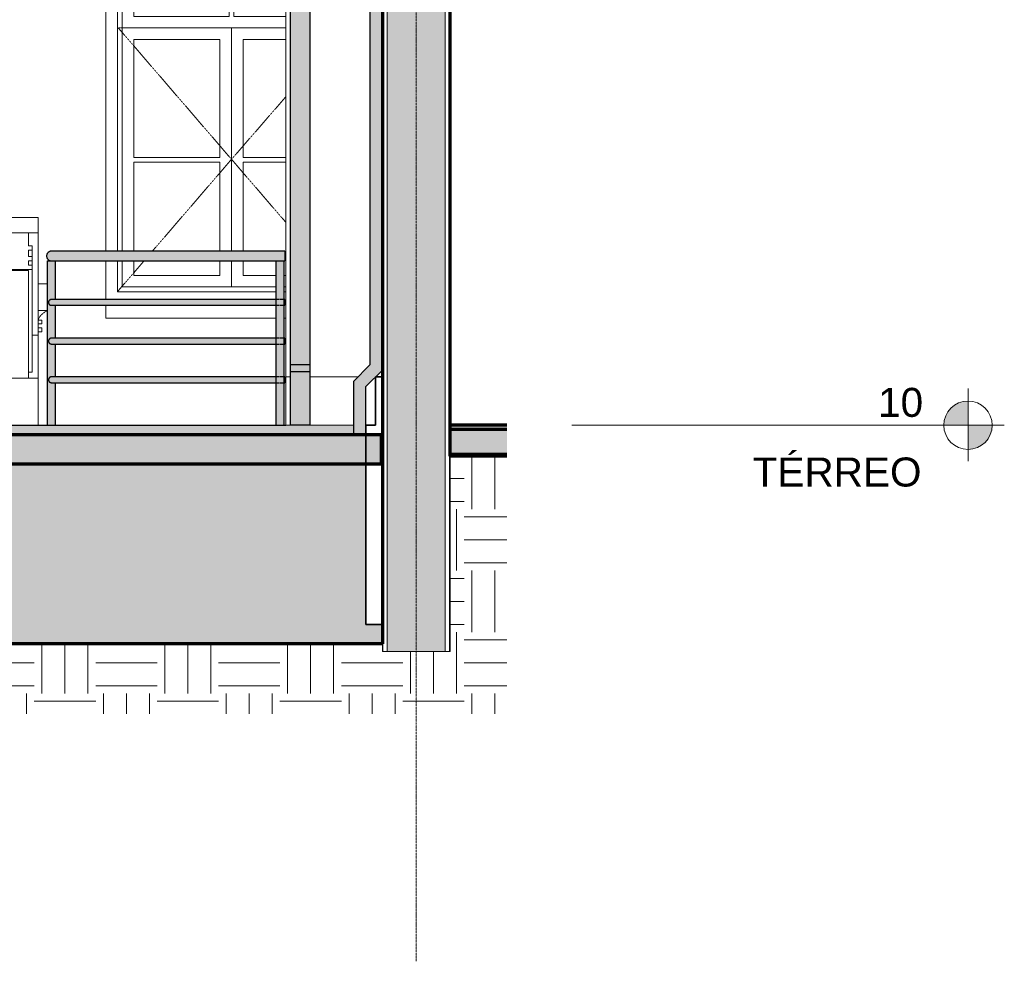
# Model space of a CAD drawing. Header units: millimetres. Extents: x -4967 to 47670, y -1932 to 8822.
# Tile 5 of 14: x 10078 to 15168, y -1742 to 3127. Entities that reach past the tile are written whole.
import ezdxf

# ---------------------------------------------------------------- set-up
doc = ezdxf.new("R2010")
doc.units = ezdxf.units.MM
doc.linetypes.add('_Tracejado pequeno', pattern=[2.25, 1.5, -0.75])
doc.linetypes.add('_Traço - ponto', pattern=[16, 12, -2, 0, -2])
for name, color, linetype, lineweight in [('A-FLOR', 192, 'Continuous', 25), ('A-FLOR-HRAL', 11, 'Continuous', 25), ('A-FLOR-LEVL', 51, 'Continuous', 9), ('A-FLOR-PATT', 8, 'Continuous', 25), ('A-GENM', 13, 'Continuous', 18), ('A-GLAZ', 151, 'Continuous', 18), ('A-GLAZ-HDLN', 1, '_Tracejado pequeno', 18), ('A-WALL', 113, 'Continuous', 18), ('A-WALL-PATT', 111, 'Continuous', 70), ('S-GRID', 1, 'Continuous', 9)]:
    doc.layers.add(name, color=color, linetype=linetype, lineweight=lineweight)
doc.styles.add('Arial', font='arial.ttf', dxfattribs={"height": 150})
pattern_1 = [(0, (6343.34, 0), (317.5, 317.5), [317.5, -317.5]), (0, (6343.34, 119.06), (317.5, 317.5), [317.5, -317.5]), (0, (6343.34, 238.12), (317.5, 317.5), [317.5, -317.5]), (90, (6383.02, 277.8), (-317.5, 317.5), [317.5, -317.5]), (90, (6502.1, 277.8), (-317.5, 317.5), [317.5, -317.5]), (90, (6621.15, 277.8), (-317.5, 317.5), [317.5, -317.5])]

# ---------------------------------------------------------------- blocks, each defined once
blk = doc.blocks.new('Railing - 4 cm-V2-ELEVAÇÃO 5 - MANTER _ CONSTRUIR')
at = {"layer": 'A-FLOR-HRAL'}
blk.add_hatch(color=9, dxfattribs=at).paths.add_polyline_path([(10242.3, 1030), (10262.3, 1030), (10262, 1250), (10238.4, 1250.5), (10233.6, 1252.9), (10231.7, 1254.4), (10228.7, 1259.1), (10227.8, 1261.1), (10227.3, 1265), (10228.7, 1270.9), (10229.7, 1273), (10232.3, 1276.1), (10234.8, 1278), (10238.8, 1279.5), (10243.8, 1280), (10262.3, 1280), (10262.3, 1450), (10238.4, 1450.5), (10234.8, 1452), (10230.5, 1456), (10228.7, 1459.1), (10227.8, 1461.1), (10227.3, 1465), (10228.7, 1470.9), (10230.6, 1474.1), (10232.3, 1476.1), (10235, 1478), (10240, 1479.7), (10245, 1480), (10262.3, 1480), (10262.3, 1650), (10238.4, 1650.5), (10234.8, 1652), (10231.4, 1654.9), (10228.7, 1659.1), (10227.7, 1662), (10227.3, 1665), (10228.7, 1670.9), (10229.3, 1672.5), (10232.3, 1676.1), (10236.3, 1678.6), (10238.4, 1679.5), (10246.1, 1680), (10262.3, 1680), (10262.3, 1880), (10222.3, 1880), (10222.3, 1030), (10237.3, 1030)], flags=0)
at = {"layer": 'A-FLOR-HRAL', "color": 5}
for p, q in [((10222.3, 1030), (10222.3, 1880)), ((10222.3, 1880), (10242.3, 1880)), ((10262.3, 1880), (10262.3, 1680)), ((10262.3, 1650), (10262.3, 1480)), ((10262.3, 1450), (10262.3, 1280)), ((10262.3, 1250), (10262.3, 1030))]:
    blk.add_line(p, q, dxfattribs=at)
blk = doc.blocks.new('Railing - 4 cm-V1-ELEVAÇÃO 5 - MANTER _ CONSTRUIR')
at = {"layer": 'A-FLOR-HRAL'}
for points in [[(6631, 1030), (6631, 1880), (6611, 1880), (6611.3, 1679.8), (6612.6, 1678.6), (6617.3, 1670.9), (6618.2, 1668.3), (6618.7, 1665), (6617.3, 1659.1), (6616.7, 1657.5), (6611, 1650), (6611, 1480), (6612.3, 1479), (6617.3, 1470.9), (6618.2, 1468.9), (6618.7, 1465), (6617.3, 1459.1), (6615.5, 1456), (6611, 1450), (6611, 1280), (6612.3, 1279), (6617.3, 1270.9), (6618.2, 1268.9), (6618.7, 1265), (6617.3, 1259.1), (6616.3, 1257.1), (6611, 1250), (6611, 1030), (6626, 1030)], [(6636, 1030), (6651, 1030), (6650.6, 1250.2), (6649.6, 1251), (6644.6, 1259.1), (6643.6, 1262.4), (6643.3, 1265), (6644.6, 1270.9), (6645.3, 1272.5), (6651, 1280), (6651, 1450), (6649.6, 1451), (6644.6, 1459.1), (6643.8, 1461.1), (6643.3, 1465), (6644.6, 1470.9), (6646.4, 1473.9), (6651, 1480), (6651, 1650), (6649.6, 1651), (6644.6, 1659.1), (6643.8, 1661.1), (6643.3, 1665), (6644.6, 1670.9), (6645.5, 1672.8), (6651, 1680), (6651, 1880), (6631, 1880), (6631, 1030)]]:
    blk.add_hatch(color=9, dxfattribs=at).paths.add_polyline_path(points, flags=0)
at = {"layer": 'A-FLOR-HRAL', "color": 5}
for p, q in [((6611, 1880), (6611, 1030)), ((6631, 1880), (6611, 1880)), ((6651, 1880), (6631, 1880)), ((6651, 1030), (6651, 1880))]:
    blk.add_line(p, q, dxfattribs=at)
blk = doc.blocks.new('Railing - Railing-2916387-ELEVAÇÃO 5 - MANTER _ CONSTRUIR')
at = {"layer": 'A-FLOR-HRAL'}
for points in [[(10217.3, 1905), (11448.9, 1905), (11448.9, 1930), (10242.3, 1930), (10235.9, 1929.1), (10229.8, 1926.7), (10224.6, 1922.7), (10220.7, 1917.5), (10218.2, 1911.5)], [(11428.9, 1880), (11448.9, 1880), (11448.9, 1905), (10217.3, 1905), (10218.2, 1898.5), (10220.7, 1892.5), (10224.6, 1887.3), (10229.8, 1883.3), (10235.9, 1880.9), (10242.3, 1880), (11428.8, 1880)]]:
    blk.add_hatch(color=9, dxfattribs=at).paths.add_polyline_path(points, flags=0)
h = blk.add_hatch(color=9, dxfattribs=at)
h.paths.add_polyline_path([(11436.3, 1665), (11448.9, 1665), (11448.9, 1680), (11442.9, 1679.5), (11438.3, 1672.5), (11436.8, 1668.9), (11436.3, 1665)], flags=0)
h.paths.add_polyline_path([(11411.6, 1665), (11411.1, 1669), (11409.5, 1672.6), (11403.9, 1680), (10238.4, 1679.5), (10234.8, 1678), (10231.7, 1675.6), (10229.3, 1672.5), (10227.8, 1668.9), (10227.3, 1665), (11365.8, 1665)], flags=0)
h = blk.add_hatch(color=9, dxfattribs=at)
h.paths.add_polyline_path([(10242.3, 1650), (11405, 1650.5), (11409.6, 1657.5), (11411.1, 1661.1), (11411.6, 1665), (10227.3, 1665), (10227.8, 1661.1), (10229.3, 1657.5), (10231.7, 1654.4), (10234.8, 1652), (10238.4, 1650.5)], flags=0)
h.paths.add_polyline_path([(11448.9, 1650), (11448.9, 1665), (11436.3, 1665), (11436.8, 1661.1), (11438.3, 1657.5), (11443.9, 1650)], flags=0)
h = blk.add_hatch(color=9, dxfattribs=at)
h.paths.add_polyline_path([(10227.3, 1465), (11411.6, 1465.1), (11411.1, 1469), (11409.5, 1472.6), (11403.9, 1480), (10238.4, 1479.5), (10234.8, 1478), (10231.7, 1475.6), (10229.3, 1472.5), (10227.8, 1468.9)], flags=0)
h.paths.add_polyline_path([(11448.9, 1465), (11448.9, 1480), (11442.9, 1479.5), (11438.3, 1472.5), (11436.8, 1468.9), (11436.3, 1465)], flags=0)
h = blk.add_hatch(color=9, dxfattribs=at)
h.paths.add_polyline_path([(10242.3, 1450), (11405, 1450.5), (11409.6, 1457.5), (11411.1, 1461.1), (11411.6, 1465), (10227.3, 1465), (10227.8, 1461.1), (10229.3, 1457.5), (10231.7, 1454.4), (10234.8, 1452), (10238.4, 1450.5)], flags=0)
h.paths.add_polyline_path([(11448.9, 1450), (11448.9, 1465), (11436.3, 1465), (11436.8, 1461.1), (11438.3, 1457.5), (11443.9, 1450)], flags=0)
h = blk.add_hatch(color=9, dxfattribs=at)
h.paths.add_polyline_path([(10227.3, 1265), (11411.6, 1265.1), (11411.1, 1269), (11409.5, 1272.6), (11403.9, 1280), (10238.4, 1279.5), (10234.8, 1278), (10231.7, 1275.6), (10229.3, 1272.5), (10227.8, 1268.9)], flags=0)
h.paths.add_polyline_path([(11448.9, 1265), (11448.9, 1280), (11442.9, 1279.5), (11438.3, 1272.5), (11436.8, 1268.9), (11436.3, 1265)], flags=0)
h = blk.add_hatch(color=9, dxfattribs=at)
h.paths.add_polyline_path([(10242.3, 1250), (11405, 1250.5), (11409.6, 1257.5), (11411.1, 1261.1), (11411.6, 1265), (10227.3, 1265), (10227.8, 1261.1), (10229.3, 1257.5), (10231.7, 1254.4), (10234.8, 1252), (10238.4, 1250.5)], flags=0)
h.paths.add_polyline_path([(11448.9, 1250), (11448.9, 1265), (11436.3, 1265), (11436.8, 1261.1), (11438.3, 1257.5), (11443.9, 1250)], flags=0)
at = {"layer": 'A-FLOR-HRAL', "color": 5}
for p, q in [((11448.9, 1930), (10242.3, 1930)), ((11448.9, 1930), (11448.9, 1905)), ((11448.9, 1905), (11448.9, 1880)), ((10242.3, 1880), (11448.9, 1880)), ((11422.1, 1680), (10242.3, 1680)), ((11448.9, 1680), (11425.7, 1680)), ((11448.9, 1680), (11448.9, 1665)), ((10242.3, 1650), (11422.1, 1650)), ((11425.7, 1650), (11448.9, 1650)), ((11448.9, 1665), (11448.9, 1650)), ((11422.1, 1480), (10242.3, 1480)), ((11448.9, 1480), (11425.7, 1480)), ((11448.9, 1480), (11448.9, 1465)), ((10242.3, 1450), (11422.1, 1450)), ((11425.7, 1450), (11448.9, 1450)), ((11448.9, 1465), (11448.9, 1450)), ((11422.1, 1280), (10242.3, 1280)), ((11448.9, 1280), (11425.7, 1280)), ((11448.9, 1280), (11448.9, 1265)), ((10242.3, 1250), (11422.1, 1250)), ((11425.7, 1250), (11448.9, 1250)), ((11448.9, 1265), (11448.9, 1250))]:
    blk.add_line(p, q, dxfattribs=at)
for points, knots in [([(10242.3, 1930), (10241.8, 1930), (10240.7, 1930), (10239.1, 1929.8), (10237.4, 1929.5), (10235.8, 1929.2), (10234.3, 1928.7), (10232.8, 1928.1), (10231.2, 1927.4), (10229.8, 1926.7), (10228.4, 1925.8), (10226.6, 1924.5), (10225, 1923.1), (10223.5, 1921.5), (10222.1, 1919.8), (10220.6, 1917.5), (10219.2, 1914.6), (10217.8, 1910.5), (10217.3, 1907.2), (10217.3, 1905)], [0.5, 0.5, 0.5, 0.5, 0.5208333, 0.5416667, 0.5625, 0.5833333, 0.6041667, 0.625, 0.6458333, 0.6666667, 0.6875, 0.7083333, 0.75, 0.7708333, 0.7916667, 0.8333333, 0.875, 0.9166667, 1, 1, 1, 1]), ([(10217.3, 1905), (10217.3, 1902.8), (10217.8, 1899.5), (10219.2, 1895.4), (10220.6, 1892.5), (10222.1, 1890.2), (10223.5, 1888.5), (10225, 1886.9), (10227.1, 1885.1), (10229.3, 1883.6), (10231.2, 1882.6), (10232.8, 1881.9), (10234.3, 1881.3), (10235.8, 1880.8), (10237.4, 1880.5), (10239.1, 1880.2), (10240.7, 1880), (10241.8, 1880), (10242.3, 1880)], [0, 0, 0, 0, 0.0833333, 0.125, 0.1666667, 0.2083333, 0.2291667, 0.25, 0.2916667, 0.3333333, 0.3541667, 0.375, 0.3958333, 0.4166667, 0.4375, 0.4583333, 0.4791667, 0.5, 0.5, 0.5, 0.5]), ([(10242.3, 1680), (10242, 1680), (10241.3, 1680), (10240.4, 1679.9), (10239.4, 1679.7), (10238.4, 1679.5), (10237.5, 1679.2), (10236.6, 1678.9), (10235.7, 1678.5), (10234.8, 1678), (10234, 1677.5), (10232.9, 1676.7), (10231.9, 1675.9), (10231, 1674.9), (10230.2, 1673.9), (10229.3, 1672.5), (10228.4, 1670.8), (10227.6, 1668.3), (10227.3, 1666.3), (10227.3, 1665)], [0.5, 0.5, 0.5, 0.5, 0.5208333, 0.5416667, 0.5625, 0.5833333, 0.6041667, 0.625, 0.6458333, 0.6666667, 0.6875, 0.7083333, 0.75, 0.7708333, 0.7916667, 0.8333333, 0.875, 0.9166667, 1, 1, 1, 1]), ([(10227.3, 1665), (10227.3, 1663.7), (10227.6, 1661.7), (10228.4, 1659.2), (10229.3, 1657.5), (10230.2, 1656.1), (10231, 1655.1), (10231.9, 1654.1), (10233.2, 1653.1), (10234.5, 1652.2), (10235.7, 1651.5), (10236.6, 1651.1), (10237.5, 1650.8), (10238.4, 1650.5), (10239.4, 1650.3), (10240.4, 1650.1), (10241.3, 1650), (10242, 1650), (10242.3, 1650)], [0, 0, 0, 0, 0.0833333, 0.125, 0.1666667, 0.2083333, 0.2291667, 0.25, 0.2916667, 0.3333333, 0.3541667, 0.375, 0.3958333, 0.4166667, 0.4375, 0.4583333, 0.4791667, 0.5, 0.5, 0.5, 0.5]), ([(10242.3, 1480), (10242, 1480), (10241.3, 1480), (10240.4, 1479.9), (10239.4, 1479.7), (10238.4, 1479.5), (10237.5, 1479.2), (10236.6, 1478.9), (10235.7, 1478.5), (10234.8, 1478), (10234, 1477.5), (10232.9, 1476.7), (10231.9, 1475.9), (10231, 1474.9), (10230.2, 1473.9), (10229.3, 1472.5), (10228.4, 1470.8), (10227.6, 1468.3), (10227.3, 1466.3), (10227.3, 1465)], [0.5, 0.5, 0.5, 0.5, 0.5208333, 0.5416667, 0.5625, 0.5833333, 0.6041667, 0.625, 0.6458333, 0.6666667, 0.6875, 0.7083333, 0.75, 0.7708333, 0.7916667, 0.8333333, 0.875, 0.9166667, 1, 1, 1, 1]), ([(10227.3, 1465), (10227.3, 1463.7), (10227.6, 1461.7), (10228.4, 1459.2), (10229.3, 1457.5), (10230.2, 1456.1), (10231, 1455.1), (10231.9, 1454.1), (10233.2, 1453.1), (10234.5, 1452.2), (10235.7, 1451.5), (10236.6, 1451.1), (10237.5, 1450.8), (10238.4, 1450.5), (10239.4, 1450.3), (10240.4, 1450.1), (10241.3, 1450), (10242, 1450), (10242.3, 1450)], [0, 0, 0, 0, 0.0833333, 0.125, 0.1666667, 0.2083333, 0.2291667, 0.25, 0.2916667, 0.3333333, 0.3541667, 0.375, 0.3958333, 0.4166667, 0.4375, 0.4583333, 0.4791667, 0.5, 0.5, 0.5, 0.5]), ([(10242.3, 1280), (10242, 1280), (10241.3, 1280), (10240.4, 1279.9), (10239.4, 1279.7), (10238.4, 1279.5), (10237.5, 1279.2), (10236.6, 1278.9), (10235.7, 1278.5), (10234.8, 1278), (10234, 1277.5), (10232.9, 1276.7), (10231.9, 1275.9), (10231, 1274.9), (10230.2, 1273.9), (10229.3, 1272.5), (10228.4, 1270.8), (10227.6, 1268.3), (10227.3, 1266.3), (10227.3, 1265)], [0.5, 0.5, 0.5, 0.5, 0.5208333, 0.5416667, 0.5625, 0.5833333, 0.6041667, 0.625, 0.6458333, 0.6666667, 0.6875, 0.7083333, 0.75, 0.7708333, 0.7916667, 0.8333333, 0.875, 0.9166667, 1, 1, 1, 1]), ([(10227.3, 1265), (10227.3, 1263.7), (10227.6, 1261.7), (10228.4, 1259.2), (10229.3, 1257.5), (10230.2, 1256.1), (10231, 1255.1), (10231.9, 1254.1), (10233.2, 1253.1), (10234.5, 1252.2), (10235.7, 1251.5), (10236.6, 1251.1), (10237.5, 1250.8), (10238.4, 1250.5), (10239.4, 1250.3), (10240.4, 1250.1), (10241.3, 1250), (10242, 1250), (10242.3, 1250)], [0, 0, 0, 0, 0.0833333, 0.125, 0.1666667, 0.2083333, 0.2291667, 0.25, 0.2916667, 0.3333333, 0.3541667, 0.375, 0.3958333, 0.4166667, 0.4375, 0.4583333, 0.4791667, 0.5, 0.5, 0.5, 0.5])]:
    blk.add_open_spline(points, degree=3, knots=knots, dxfattribs=at)
blk.add_blockref('Railing - 4 cm-V2-ELEVAÇÃO 5 - MANTER _ CONSTRUIR', (0, 0))
at = {"extrusion": (0, 0, -1), "zscale": -1}
blk.add_blockref('Railing - 4 cm-V1-ELEVAÇÃO 5 - MANTER _ CONSTRUIR', (-18054.9, 0), dxfattribs=at)
blk = doc.blocks.new('Generic Models 2 - Generic Models 2-3017803-ELEVAÇÃO 5 - MANTER _ CONSTRUIR')
at = {"layer": 'A-GENM'}
for p, q in [((7973.4, 2025.2), (7973.4, 2103.7)), ((7973.4, 2103.7), (8253.4, 2103.7)), ((8253.4, 2103.7), (8253.4, 2025.2)), ((9893.5, 2025.2), (9893.5, 2103.7)), ((9893.5, 2103.7), (10173.5, 2103.7)), ((10173.5, 2103.7), (10173.5, 2025.2)), ((7973.4, 1495.3), (7973.4, 2025.2)), ((7973.4, 2025.2), (8203.4, 2025.2)), ((8023.6, 2025.2), (8203.4, 2025.2)), ((8023.6, 2025.2), (8023.6, 1957.8)), ((8203.4, 2025.2), (8223.4, 2025.2)), ((8203.4, 1957.8), (8203.4, 2025.2)), ((8223.4, 2025.2), (8253.4, 2025.2)), ((8253.4, 2025.2), (8253.4, 1495.3)), ((9893.5, 1495.3), (9893.5, 2025.2)), ((9893.5, 2025.2), (9923.5, 2025.2)), ((9923.5, 2025.2), (9943.5, 2025.2)), ((9943.5, 2025.2), (10123.4, 2025.2)), ((9943.5, 2025.2), (10123.4, 2025.2)), ((9943.5, 2025.2), (9943.5, 1957.8)), ((10123.4, 2025.2), (10143.4, 2025.2)), ((10123.4, 1957.8), (10123.4, 2025.2)), ((10143.4, 2025.2), (10173.5, 2025.2)), ((10173.5, 2025.2), (10173.5, 1495.3)), ((8003.4, 1935.4), (8003.4, 1957.8)), ((8023.6, 1957.8), (8003.4, 1957.8)), ((8003.4, 1901.7), (8003.4, 1935.4)), ((8003.4, 1935.4), (8023.6, 1935.4)), ((8023.6, 1935.4), (8023.6, 1901.7)), ((8223.4, 1957.8), (8203.4, 1957.8)), ((8203.4, 1901.7), (8203.4, 1935.4)), ((8203.4, 1935.4), (8223.4, 1935.4)), ((8223.4, 1957.8), (8223.4, 1935.4)), ((8223.4, 1935.4), (8223.4, 1901.7)), ((9923.5, 1935.4), (9923.5, 1957.8)), ((9943.5, 1957.8), (9923.5, 1957.8)), ((9923.5, 1901.7), (9923.5, 1935.4)), ((9923.5, 1935.4), (9943.5, 1935.4)), ((9943.5, 1935.4), (9943.5, 1901.7)), ((10143.5, 1957.8), (10123.4, 1957.8)), ((10123.4, 1901.7), (10123.4, 1935.4)), ((10123.4, 1935.4), (10143.5, 1935.4)), ((10143.5, 1957.8), (10143.5, 1935.4)), ((10143.5, 1935.4), (10143.5, 1901.7)), ((8003.4, 1879.2), (8003.4, 1901.7)), ((8023.6, 1901.7), (8003.4, 1901.7)), ((8223.4, 1901.7), (8203.4, 1901.7)), ((8223.4, 1901.7), (8223.4, 1879.2)), ((9923.5, 1879.2), (9923.5, 1901.7)), ((9943.5, 1901.7), (9923.5, 1901.7)), ((10143.5, 1901.7), (10123.4, 1901.7)), ((10143.5, 1901.7), (10143.5, 1879.2)), ((8003.4, 1856.8), (8003.4, 1879.2)), ((8003.4, 1879.2), (8023.5, 1879.2)), ((8003.4, 1834.4), (8003.4, 1856.8)), ((8023.5, 1856.8), (8003.4, 1856.8)), ((8003.4, 1304.3), (8003.4, 1834.4)), ((8003.4, 1834.4), (8223.4, 1834.4)), ((8023.5, 1879.2), (8023.5, 1856.8)), ((8203.4, 1856.8), (8203.4, 1879.2)), ((8203.4, 1879.2), (8223.4, 1879.2)), ((8223.4, 1856.8), (8203.4, 1856.8)), ((8223.4, 1879.2), (8223.4, 1856.8)), ((8223.4, 1856.8), (8223.4, 1834.4)), ((8223.4, 1834.4), (8223.4, 1304.3)), ((9923.5, 1856.8), (9923.5, 1879.2)), ((9923.5, 1879.2), (9943.5, 1879.2)), ((9923.5, 1834.4), (9923.5, 1856.8)), ((9943.5, 1856.8), (9923.5, 1856.8)), ((9923.5, 1304.3), (9923.5, 1834.4)), ((9923.5, 1834.4), (10143.5, 1834.4)), ((9943.5, 1879.2), (9943.5, 1856.8)), ((10123.5, 1856.8), (10123.5, 1879.2)), ((10123.5, 1879.2), (10143.5, 1879.2)), ((10143.5, 1856.8), (10123.5, 1856.8)), ((10143.5, 1879.2), (10143.5, 1856.8)), ((10143.5, 1856.8), (10143.5, 1834.4)), ((10143.5, 1834.4), (10143.5, 1304.3)), ((8023.4, 1273.7), (8023.4, 1829.5)), ((8023.4, 1829.5), (8203.4, 1829.5)), ((8203.4, 1829.5), (8203.4, 1273.7)), ((9943.5, 1273.7), (9943.5, 1829.5)), ((9943.5, 1829.5), (10123.5, 1829.5)), ((10123.5, 1829.5), (10123.5, 1273.7)), ((9833.5, 1761.2), (9893.5, 1761.2)), ((9833.5, 1623.8), (9833.5, 1761.2)), ((10173.5, 1761.2), (10222.3, 1761.2)), ((7943.4, 1703.8), (7973.4, 1703.8)), ((8253.4, 1703.8), (8313.5, 1703.8)), ((8313.5, 1703.8), (8313.5, 1623.8)), ((7973.4, 1623.8), (7943.4, 1623.8)), ((8313.5, 1623.8), (8253.4, 1623.8)), ((9893.5, 1623.8), (9833.5, 1623.8)), ((10222.3, 1623.8), (10173.5, 1623.8)), ((7953.4, 1573.8), (7953.4, 1553.8)), ((7953.4, 1573.8), (7973.4, 1573.8)), ((7973.4, 1553.8), (7953.4, 1553.8)), ((7953.5, 1533.3), (7973.4, 1533.3)), ((7953.5, 1533.3), (7953.5, 1513.3)), ((8273.4, 1573.8), (8253.4, 1573.8)), ((8253.4, 1553.8), (8273.4, 1553.8)), ((8273.5, 1533.3), (8253.5, 1533.3)), ((8253.5, 1533.3), (8253.5, 1513.3)), ((8273.4, 1553.8), (8273.4, 1573.8)), ((8273.5, 1513.3), (8273.5, 1533.3)), ((9873.5, 1573.8), (9873.5, 1553.8)), ((9893.5, 1573.8), (9873.5, 1573.8)), ((9873.5, 1553.8), (9893.5, 1553.8)), ((9893.5, 1533.3), (9873.5, 1533.3)), ((9873.5, 1533.3), (9873.5, 1513.3)), ((9893.5, 1513.3), (9893.5, 1533.3)), ((10173.5, 1573.8), (10193.5, 1573.8)), ((10193.5, 1553.8), (10173.5, 1553.8)), ((10173.5, 1533.3), (10193.5, 1533.3)), ((10193.5, 1553.8), (10193.5, 1573.8)), ((10193.5, 1513.3), (10193.5, 1533.3)), ((7973.4, 1513.3), (7953.5, 1513.3)), ((7973.4, 1495.3), (7973.4, 1273.7)), ((7973.4, 1495.3), (8003.4, 1495.3)), ((8223.4, 1495.3), (8253.4, 1495.3)), ((8253.4, 1495.3), (8253.4, 1273.7)), ((8253.5, 1513.3), (8273.5, 1513.3)), ((9873.5, 1513.3), (9893.5, 1513.3)), ((9893.5, 1495.3), (9923.5, 1495.3)), ((9893.5, 1273.7), (9893.5, 1495.3)), ((10143.5, 1495.3), (10173.5, 1495.3)), ((10193.5, 1513.3), (10173.5, 1513.3)), ((10173.5, 1273.7), (10173.5, 1495.3)), ((7973.4, 1030), (7973.4, 1273.7)), ((8253.4, 1273.7), (7973.4, 1273.7)), ((8003.4, 1304.3), (8023.4, 1304.3)), ((8203.4, 1304.3), (8223.4, 1304.3)), ((8253.4, 1273.7), (8253.4, 1030)), ((9893.5, 1030), (9893.5, 1273.7)), ((10173.5, 1273.7), (9893.5, 1273.7)), ((9923.5, 1304.3), (9943.5, 1304.3)), ((10123.5, 1304.3), (10143.5, 1304.3)), ((10173.5, 1273.7), (10173.5, 1030))]:
    blk.add_line(p, q, dxfattribs=at)
for points, knots in [([(7973.5, 1573.9), (7971.6, 1579), (7966.8, 1588.8), (7957.5, 1600.7), (7949.5, 1607.7), (7945.1, 1610.9), (7944, 1611.6), (7943.7, 1611.8)], [0.0014183, 0.0014183, 0.0014183, 0.0014183, 0.2, 0.4, 0.55, 0.5875, 0.6, 0.6, 0.6, 0.6]), ([(8253.4, 1573.8), (8255.3, 1579), (8260.1, 1588.8), (8269.4, 1600.7), (8277.4, 1607.7), (8282.4, 1611.3), (8285.8, 1613.5), (8290.2, 1616.1), (8295.8, 1618.7), (8303.4, 1621.6), (8309.3, 1623.1), (8313.4, 1623.8)], [0, 0, 0, 0, 0.2, 0.4, 0.55, 0.5875, 0.625, 0.7, 0.775, 0.85, 1, 1, 1, 1]), ([(9833.5, 1623.8), (9839, 1622.9), (9849.4, 1620), (9861.6, 1613.6), (9870.4, 1607), (9878.4, 1599.6), (9886.9, 1588.8), (9891.6, 1579), (9893.5, 1573.8)], [0, 0, 0, 0, 0.2, 0.4, 0.5, 0.6, 0.8, 1, 1, 1, 1]), ([(10222.2, 1621), (10220.7, 1620.5), (10214.1, 1618.1), (10205.4, 1613.6), (10196.7, 1607), (10188.6, 1599.6), (10180.2, 1588.8), (10175.4, 1579), (10173.5, 1573.9)], [0.1419987, 0.1419987, 0.1419987, 0.1419987, 0.2, 0.4, 0.5, 0.6, 0.8, 0.9985817, 0.9985817, 0.9985817, 0.9985817])]:
    blk.add_open_spline(points, degree=3, knots=knots, dxfattribs=at)
blk = doc.blocks.new('Window_CV - Window_CV - 1 divisão-V3-ELEVAÇÃO 5 - MANTER _ CONSTRUIR')
at = {"layer": 'A-GLAZ'}
for p, q in [((11453.5, 3630), (10523.4, 3630)), ((10523.4, 3630), (10523.4, 1930)), ((10583.4, 1930), (10583.4, 3570)), ((10583.4, 3570), (11453.5, 3570)), ((10608.4, 3545), (10608.4, 1930)), ((10608.4, 3545), (11453.5, 3545)), ((10668.4, 3485), (10668.4, 3144)), ((11160.9, 3485), (10668.4, 3485)), ((11160.9, 3144), (11160.9, 3485)), ((11185.9, 3485), (11185.9, 3144)), ((11453.5, 3485), (11185.9, 3485)), ((11160.9, 3144), (10668.4, 3144)), ((11453.5, 3144), (11185.9, 3144)), ((10608.4, 3084), (11453.5, 3084)), ((11173.4, 3084), (10608.4, 3084)), ((11173.4, 3084), (11173.4, 1930)), ((11173.4, 1930), (11173.4, 3084)), ((11453.5, 3084), (11173.4, 3084)), ((10668.4, 2414.5), (10668.4, 3024)), ((10668.4, 3024), (11113.4, 3024)), ((11113.4, 3024), (11113.4, 2414.5)), ((11233.4, 2414.5), (11233.4, 3024)), ((11233.4, 3024), (11453.5, 3024)), ((11113.4, 2414.5), (10668.4, 2414.5)), ((11453.5, 2414.5), (11233.4, 2414.5)), ((10668.4, 2389.5), (10668.4, 1930)), ((10668.4, 2389.5), (11113.4, 2389.5)), ((11113.4, 1930), (11113.4, 2389.5)), ((11233.4, 2389.5), (11453.5, 2389.5)), ((11233.4, 2389.5), (11233.4, 1930)), ((10523.4, 1880), (10523.4, 1680)), ((10583.4, 1720), (10583.4, 1880)), ((10608.4, 1880), (10608.4, 1745)), ((10668.4, 1880), (10668.4, 1805)), ((11113.4, 1805), (11113.4, 1880)), ((11173.4, 1880), (11173.4, 1745)), ((11173.4, 1745), (11173.4, 1880)), ((11233.4, 1880), (11233.4, 1805)), ((10668.4, 1805), (11113.4, 1805)), ((11233.4, 1805), (11403.9, 1805)), ((11443.9, 1805), (11453.5, 1805)), ((10608.4, 1745), (11403.9, 1745)), ((11443.9, 1745), (11453.5, 1745)), ((11403.9, 1720), (10583.4, 1720)), ((11453.5, 1720), (11443.9, 1720)), ((10523.4, 1650), (10523.4, 1584)), ((10523.4, 1584), (11403.9, 1584)), ((11443.9, 1584), (11453.5, 1584))]:
    blk.add_line(p, q, dxfattribs=at)
at = {"layer": 'A-GLAZ-HDLN'}
for p, q in [((11453.5, 3084), (10588.5, 3084)), ((11173.4, 2405), (10588.5, 3084)), ((11453.5, 2727.4), (11173.4, 2405)), ((10764.2, 1930), (11173.4, 2405)), ((11173.4, 2405), (11453.5, 2079.8)), ((10583.4, 1720), (10721.2, 1880))]:
    blk.add_line(p, q, dxfattribs=at)
blk = doc.blocks.new('Generic Models 1 - Generic Models 24-4258923-ELEVAÇÃO 5 - MANTER _ CONSTRUIR')
at = {"layer": 'A-GENM', "lineweight": 25}
for points in [[(11868.5, 980), (11868.5, 1230), (11953.5, 1315), (11953.5, 3630), (11945.9, 3656.1), (11943.5, 3683), (11932.9, 3687.4), (11928.5, 3698), (11932.9, 3708.6), (11943.5, 3713), (11943.5, 3898.8), (11940.6, 3911.4), (11933.5, 3922.2), (11933.5, 3957.3), (11928.6, 3982.7), (11913.5, 4003.9), (11913.5, 4043.9), (11898.8, 4048.7), (11889.7, 4061.2), (11889.7, 4076.6), (11898.8, 4089.1), (11913.5, 4093.9), (11913.5, 4118.9), (11953.5, 4118.9), (11953.5, 4805.3), (11567.3, 5109.9), (11567.3, 5173.8), (11502.3, 5173.8), (11502.5, 5078.2), (11888.5, 4773.8), (11888.5, 1341.9), (11803.5, 1256.9), (11803.5, 980), (11858.3, 980)], [(11478.3, 1341.9), (11578.3, 1341.9), (11578.3, 5018.5), (11551.7, 5039.4), (11478.3, 5039.4), (11478.3, 1426.8)], [(11578.3, 1306.9), (11578.3, 1341.9), (11478.3, 1341.9), (11478.3, 1306.9)], [(11478.3, 1030), (11578.3, 1030), (11578.3, 1306.9), (11478.3, 1306.9), (11478.3, 1049.1)]]:
    blk.add_hatch(color=9, dxfattribs=at).paths.add_polyline_path(points, flags=0)
at = {"layer": 'A-GENM', "color": 5, "lineweight": 25}
for p, q in [((11478.3, 1341.9), (11478.3, 5039.4)), ((11578.3, 5018.5), (11578.3, 1341.9)), ((11888.5, 4773.8), (11888.5, 1341.9)), ((11478.3, 1306.9), (11478.3, 1341.9)), ((11578.3, 1341.9), (11478.3, 1341.9)), ((11578.3, 1341.9), (11578.3, 1306.9)), ((11888.5, 1341.9), (11803.5, 1256.9)), ((11478.3, 1030), (11478.3, 1306.9)), ((11578.3, 1306.9), (11478.3, 1306.9)), ((11578.3, 1306.9), (11578.3, 1030)), ((11868.5, 1230), (11953.5, 1315)), ((11803.5, 1256.9), (11803.5, 980)), ((11868.5, 1030), (11868.5, 1230)), ((11578.3, 1030), (11478.3, 1030))]:
    blk.add_line(p, q, dxfattribs=at)
blk = doc.blocks.new('Embasamento - Embasamento-4325691-ELEVAÇÃO 5 - MANTER _ CONSTRUIR')
at = {"layer": 'A-GENM'}
for p, q in [((11453.5, 1030), (11453.5, 1280)), ((11453.5, 1280), (11478.3, 1280)), ((11578.3, 1280), (11826.6, 1280)), ((11453.5, 1030), (11478.3, 1030)), ((11453.5, 1028.5), (11453.5, 1030)), ((11578.3, 1030), (11803.5, 1030))]:
    blk.add_line(p, q, dxfattribs=at)
at = {"layer": 'A-GENM', "lineweight": 35}
for p, q in [((11953.5, 1280), (11918.5, 1280)), ((11918.5, 1280), (11918.5, 1030)), ((11953.5, 0), (11953.5, 1280)), ((11918.5, 1030), (11868.5, 1030)), ((11868.5, 1030), (11868.5, 0)), ((11868.5, 0), (11953.5, 0))]:
    blk.add_line(p, q, dxfattribs=at)
blk = doc.blocks.new('Level - M_Level Head ABNT-2835562-ELEVAÇÃO 5 - MANTER _ CONSTRUIR')
at = {"layer": 'A-FLOR-LEVL'}
h = blk.add_hatch(color=256, dxfattribs=at)
edge = h.paths.add_edge_path(flags=0)
edge.add_line((14980.9, 1030), (14855.9, 1030))
edge.add_arc((14980.9, 1030), 125, 90, 180, ccw=False)
edge.add_line((14980.9, 1155), (14980.9, 1030))
h = blk.add_hatch(color=256, dxfattribs=at)
edge = h.paths.add_edge_path(flags=0)
edge.add_arc((14980.9, 1030), 125, -90, 0, ccw=False)
edge.add_line((14980.9, 905), (14980.9, 1030))
edge.add_line((14980.9, 1030), (15105.9, 1030))
for p, q in [((14980.9, 1219.5), (14980.9, 844)), ((14980.9, 1030), (14980.9, 1155)), ((14787.7, 1030), (15168.5, 1030)), ((14855.9, 1030), (14980.9, 1030)), ((15105.9, 1030), (14980.9, 1030)), ((14980.9, 1030), (14980.9, 905))]:
    blk.add_line(p, q, dxfattribs=at)
blk.add_circle((14980.9, 1030), 125, dxfattribs=at)
for start, end in [(90, 180), (270, 0)]:
    blk.add_arc((14980.9, 1030), 125, start, end, dxfattribs=at)

msp = doc.modelspace()

# ---------------------------------------------------------------- hatches: boundary and pattern name
at = {"layer": 'A-FLOR'}
h = msp.add_hatch(color=254, dxfattribs=at)
h.paths.add_polyline_path([(-2356.5, 830), (-2356.5, 930), (-2382.6, 930), (-2382.6, 830)], flags=0)
h.paths.add_polyline_path([(12303.5, 870), (12597.2, 870), (12597.2, 880), (12303.5, 880)], flags=0)
at = {"layer": 'A-FLOR-PATT'}
msp.add_hatch(color=9, dxfattribs=at).paths.add_polyline_path([(8164.2, 980), (11803.5, 980), (11803.5, 1028.5), (11453.5, 1028.5), (11453.5, 1030), (6243.5, 1030), (6243.5, 1016.4), (6178.5, 1016.4), (6178.5, 980), (7917.9, 980)], flags=0)
at = {"layer": 'A-FLOR-PATT', "lineweight": 18}
for points in [[(12597.2, 1010), (12597.2, 1030), (12303.5, 1030), (12303.5, 1010)], [(11948.4, 960), (11948.4, 980), (518.5, 980), (518.5, 960), (11858.3, 960)], [(12303.5, 880), (12597.2, 880), (12597.2, 1010), (12303.5, 1010)], [(7671.6, 830), (11948.4, 830), (11948.4, 960), (518.5, 960), (518.5, 830), (6686.5, 830)]]:
    msp.add_hatch(color=171, dxfattribs=at).paths.add_polyline_path(points, flags=0)
h = msp.add_hatch(dxfattribs=at)
h.set_pattern_fill('FP_1', color=256, style=0, pattern_type=2)
h.set_pattern_definition(pattern_1)
h.paths.add_polyline_path([(12191.3, -461.9), (12597.2, -461.9), (12597.2, 870), (12303.5, 870), (12303.5, -140), (11953.5, -140), (11953.5, -461.9), (12175.9, -461.9)], flags=0)
h = msp.add_hatch(dxfattribs=at)
h.set_pattern_fill('FP_1', color=256, style=0, pattern_type=2)
h.set_pattern_definition(pattern_1)
h.paths.add_polyline_path([(6686.5, -461.9), (11953.5, -461.9), (11953.5, -100), (658.5, -100), (658.5, -461.9), (4716.3, -461.9)], flags=0)
at = {"layer": 'A-WALL'}
msp.add_hatch(color=254, dxfattribs=at).paths.add_polyline_path([(11612.1, -100), (11953.5, -100), (11952.9, 0), (11868.5, 0), (11868.5, 830), (6178.5, 830), (6178.5, -100), (10627, -100)], flags=0)
at = {"layer": 'A-WALL-PATT'}
msp.add_hatch(color=256, dxfattribs=at).paths.add_polyline_path([(12278.5, -140), (12278.5, 5328.7), (11978.5, 5328.7), (11978.5, -140), (12104.6, -140)], flags=0)

# ---------------------------------------------------------------- linework, layer by layer
at = {"layer": 'A-FLOR', "color": 5}
msp.add_line((6243.5, 1030), (11453.5, 1030), dxfattribs=at)
at = {"layer": 'A-FLOR', "color": 7, "lineweight": 70}
for p, q in [((12597.2, 1030), (12303.5, 1030)), ((11948.4, 980), (518.5, 980)), ((11948.4, 830), (11948.4, 980)), ((12303.5, 1010), (12597.2, 1010)), ((12303.5, 880), (12597.2, 880)), ((658.5, 830), (11948.4, 830))]:
    msp.add_line(p, q, dxfattribs=at)
at = {"layer": 'A-FLOR', "lineweight": 70}
for p, q in [((12597.2, 870), (12303.5, 870)), ((11953.5, -100), (658.5, -100))]:
    msp.add_line(p, q, dxfattribs=at)
at = {"layer": 'A-FLOR-LEVL'}
msp.add_line((14980.9, 1030), (12931.9, 1030), dxfattribs=at)
at = {"layer": 'A-WALL', "lineweight": 70}
for p, q in [((11953.5, 5328.7), (11953.5, -100)), ((12303.5, 870), (12303.5, 5328.7))]:
    msp.add_line(p, q, dxfattribs=at)
at = {"layer": 'A-WALL'}
for p, q in [((11956, -140), (11956, 5328.7)), ((11978.5, -140), (11978.5, 5328.7)), ((12278.5, -140), (12278.5, 5328.7)), ((12301, -140), (12301, 5328.7)), ((11453.5, 5173.8), (11453.5, 1280)), ((12303.5, -140), (12303.5, 870)), ((11953.5, -100), (11953.5, -140)), ((11953.5, -140), (12303.5, -140))]:
    msp.add_line(p, q, dxfattribs=at)
at = {"layer": 'S-GRID', "linetype": '_Traço - ponto'}
msp.add_line((12128.5, -1741.7), (12128.5, 8321.9), dxfattribs=at)

# ---------------------------------------------------------------- block references
at = {"layer": 'A-FLOR-HRAL', "color": 5}
msp.add_blockref('Railing - Railing-2916387-ELEVAÇÃO 5 - MANTER _ CONSTRUIR', (0, 0), dxfattribs=at)
at = {"layer": 'A-FLOR-LEVL'}
msp.add_blockref('Level - M_Level Head ABNT-2835562-ELEVAÇÃO 5 - MANTER _ CONSTRUIR', (0, 0), dxfattribs=at)
at = {"layer": 'A-GENM', "color": 5, "lineweight": 25}
msp.add_blockref('Generic Models 1 - Generic Models 24-4258923-ELEVAÇÃO 5 - MANTER _ CONSTRUIR', (0, 0), dxfattribs=at)
at = {"layer": 'A-GENM'}
for name in ['Generic Models 2 - Generic Models 2-3017803-ELEVAÇÃO 5 - MANTER _ CONSTRUIR', 'Embasamento - Embasamento-4325691-ELEVAÇÃO 5 - MANTER _ CONSTRUIR']:
    msp.add_blockref(name, (0, 0), dxfattribs=at)
at = {"layer": 'A-GLAZ'}
msp.add_blockref('Window_CV - Window_CV - 1 divisão-V3-ELEVAÇÃO 5 - MANTER _ CONSTRUIR', (0, 0), dxfattribs=at)

# ---------------------------------------------------------------- texts
at = {"layer": 'A-FLOR-LEVL', "char_height": 150, "attachment_point": 1, "style": 'Arial'}
for s, insert, width in [('10', (14515.9, 1223.2), 288.607), ('TÉRREO', (13867.4, 863.2), 1074.261)]:
    msp.add_mtext(s, dxfattribs=dict(at, insert=insert, width=width))

doc.saveas('drawing.dxf')
